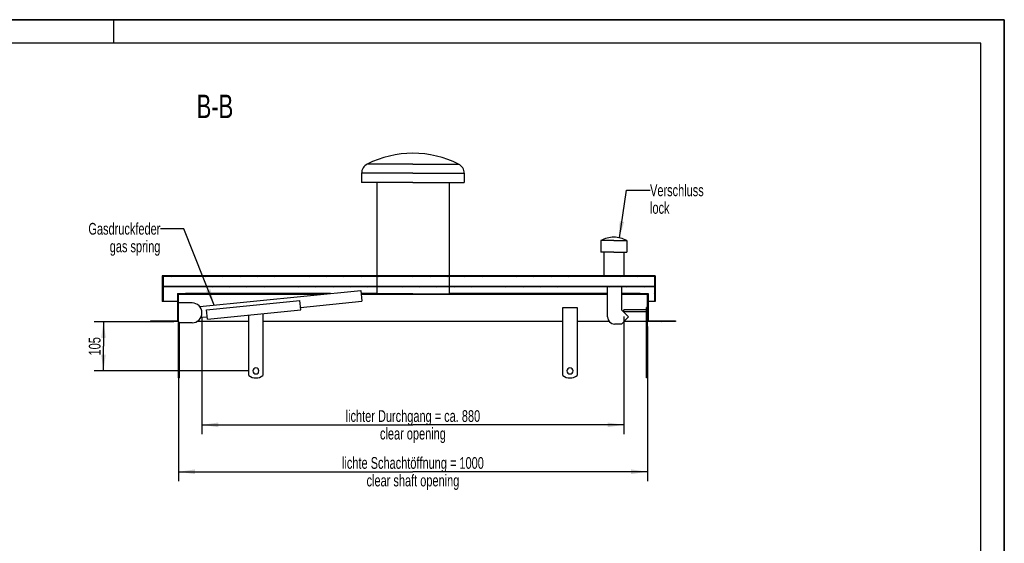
# Model space of a CAD drawing. Header units: millimetres. Extents: x 0 to 4200, y 0 to 2970.
# Tile 17 of 17: x 2100 to 4200, y 1854 to 2970. Entities that reach past the tile are written whole.
import ezdxf

# ---------------------------------------------------------------- set-up
doc = ezdxf.new("R2010")
doc.units = ezdxf.units.MM
doc.header["$LTSCALE"] = 231
doc.layers.get('0').update_dxf_attribs({"linetype": 'CONTINUOUS'})
for name, color, linetype in [('005_AXIS', 7, 'CONTINUOUS'), ('050_DIMENSIONING', 7, 'CONTINUOUS'), ('052_SYMBOLS', 7, 'CONTINUOUS'), ('053_NOTES', 7, 'CONTINUOUS')]:
    doc.layers.add(name, color=color, linetype=linetype)
doc.styles.get("Standard").update_dxf_attribs({"font": 'txt', "width": 0.7})
doc.dimstyles.new('DIMSTYLE_1', dxfattribs={"dimtxt": 25, "dimasz": 35, "dimexe": 2, "dimexo": 1, "dimtad": 1, "dimdec": 1, "dimtxsty": 'Standard', "dimblk": '_FILLED', "dimblk1": '_FILLED', "dimblk2": '_FILLED', "dimcen": 0.09, "dimazin": 2, "dimtp": 0.8, "dimtm": 0.8, "dimtfac": 1, "dimtdec": 1, "dimtofl": 0, "dimtmove": 0, "dimatfit": 3, "dimldrblk": '_FILLED', "dimfxl": 1, "dimtolj": 1, "dimarcsym": 0})
doc.dimstyles.new('DIMSTYLE_3', dxfattribs={"dimtxt": 25, "dimasz": 35, "dimexe": 2, "dimexo": 1, "dimtad": 1, "dimtxsty": 'Standard', "dimblk": '_FILLED', "dimblk1": '_FILLED', "dimblk2": '_FILLED', "dimcen": 0.09, "dimazin": 2, "dimtp": 0.3, "dimtm": 0.3, "dimtfac": 1, "dimtofl": 0, "dimtmove": 0, "dimatfit": 3, "dimldrblk": '_FILLED', "dimfxl": 1, "dimtolj": 1, "dimarcsym": 0})
doc.dimstyles.new('DIMSTYLE_4', dxfattribs={"dimtxt": 25, "dimasz": 35, "dimexe": 2, "dimexo": 1, "dimtad": 1, "dimtxsty": 'Standard', "dimblk": '_FILLED', "dimblk1": '_FILLED', "dimblk2": '_FILLED', "dimcen": 0.09, "dimazin": 2, "dimtp": 0.8, "dimtm": 0.8, "dimtfac": 1, "dimtofl": 0, "dimtmove": 0, "dimatfit": 3, "dimldrblk": '_FILLED', "dimfxl": 1, "dimtolj": 1, "dimarcsym": 0})
doc.dimstyles.get("Standard").update_dxf_attribs({"dimtxt": 25, "dimasz": 35, "dimexe": 2, "dimexo": 1, "dimtad": 1, "dimtxsty": 'Standard', "dimblk": '_FILLED', "dimblk1": '_FILLED', "dimblk2": '_FILLED', "dimcen": 0.09, "dimazin": 2, "dimtol": 1, "dimtp": 0.01, "dimtm": 0.01, "dimtfac": 1, "dimtofl": 0, "dimtmove": 0, "dimatfit": 3, "dimldrblk": '_FILLED', "dimfxl": 1, "dimtolj": 1, "dimarcsym": 0})

# ---------------------------------------------------------------- blocks, each defined once
blk = doc.blocks.new('_FILLED')
at = {"color": 0, "linetype": 'ByBlock'}
blk.add_solid([(0, 0), (-1, 0.143), (-1, -0.143)], dxfattribs=at)
blk = doc.blocks.new('*D6')
at = {"layer": '050_DIMENSIONING', "color": 2, "linetype": 'Continuous', "transparency": 16777216}
for p, q in [((2438.7, 2316.2), (2438.7, 1986.2)), ((3438.7, 2316.2), (3438.7, 1986.2)), ((2438.7, 2006.2), (2938.7, 2006.2)), ((3438.7, 2006.2), (2938.7, 2006.2))]:
    blk.add_line(p, q, dxfattribs=at)
at = {"layer": '050_DIMENSIONING', "color": 2, "linetype": 'Continuous', "transparency": 16777216, "xscale": 35, "yscale": 35, "zscale": 35, "rotation": 180}
blk.add_blockref('_FILLED', (2438.7, 2006.2), dxfattribs=at)
at = {"layer": '050_DIMENSIONING', "color": 2, "linetype": 'Continuous', "transparency": 16777216, "xscale": 35, "yscale": 35, "zscale": 35}
blk.add_blockref('_FILLED', (3438.7, 2006.2), dxfattribs=at)
at = {"layer": '050_DIMENSIONING', "color": 2, "linetype": 'Continuous', "transparency": 16777216, "insert": (2938.7, 2037.5), "char_height": 25, "width": 718.214, "attachment_point": 2, "line_spacing_factor": 0.9}
blk.add_mtext('lichte Schachtöffnung = 1000\\Pclear shaft opening', dxfattribs=at)
blk = doc.blocks.new('*D9')
at = {"layer": '050_DIMENSIONING', "color": 2, "linetype": 'Continuous', "transparency": 16777216}
for p, q in [((2488.7, 2334.7), (2488.7, 2086.2)), ((3388.7, 2337.2), (3388.7, 2086.2)), ((2488.7, 2106.2), (2938.7, 2106.2)), ((3388.7, 2106.2), (2938.7, 2106.2))]:
    blk.add_line(p, q, dxfattribs=at)
at = {"layer": '050_DIMENSIONING', "color": 2, "linetype": 'Continuous', "transparency": 16777216, "xscale": 35, "yscale": 35, "zscale": 35, "rotation": 180}
blk.add_blockref('_FILLED', (2488.7, 2106.2), dxfattribs=at)
at = {"layer": '050_DIMENSIONING', "color": 2, "linetype": 'Continuous', "transparency": 16777216, "xscale": 35, "yscale": 35, "zscale": 35}
blk.add_blockref('_FILLED', (3388.7, 2106.2), dxfattribs=at)
at = {"layer": '050_DIMENSIONING', "color": 2, "linetype": 'Continuous', "transparency": 16777216, "insert": (2938.7, 2137.5), "char_height": 25, "width": 709.821, "attachment_point": 2, "line_spacing_factor": 0.9}
blk.add_mtext('lichter Durchgang = ca. 880\\Pclear opening', dxfattribs=at)
blk = doc.blocks.new('*D10')
at = {"layer": '050_DIMENSIONING', "color": 2, "linetype": 'Continuous', "transparency": 16777216}
for p, q in [((2428.7, 2326.2), (2258.7, 2326.2)), ((2278.7, 2326.2), (2278.7, 2273.7)), ((2278.7, 2221.2), (2278.7, 2273.7)), ((2587.2, 2221.2), (2258.7, 2221.2))]:
    blk.add_line(p, q, dxfattribs=at)
at = {"layer": '050_DIMENSIONING', "color": 2, "linetype": 'Continuous', "transparency": 16777216, "xscale": 35, "yscale": 35, "zscale": 35}
for p, rotation in [((2278.7, 2326.2), 90), ((2278.7, 2221.2), 270)]:
    blk.add_blockref('_FILLED', p, dxfattribs=dict(at, rotation=rotation))
at = {"layer": '050_DIMENSIONING', "color": 2, "linetype": 'Continuous', "transparency": 16777216, "insert": (2247.4, 2273.7), "char_height": 25, "width": 77.679, "attachment_point": 2, "rotation": 90, "line_spacing_factor": 0.9}
blk.add_mtext('105', dxfattribs=at)

msp = doc.modelspace()

# ---------------------------------------------------------------- hatches: boundary and pattern name
at = {"linetype": 'Continuous'}
h = msp.add_hatch(dxfattribs=at)
h.set_pattern_fill('B', color=2, scale=26.054165, angle=45, style=0, pattern_type=0)
h.set_pattern_definition([(45, (0, 0), (-18.42308, 18.42308), [])])
h.paths.add_polyline_path([(3498.694, 2326.228), (3438.694, 2326.228), (3438.694, 2384.228), (3423.694, 2384.228), (3423.694, 2386.228), (3440.694, 2386.228), (3440.694, 2328.228), (3498.694, 2328.228)])
edge = h.paths.add_edge_path()
edge.add_line((2438.694, 2326.228), (2378.694, 2326.228))
edge.add_line((2378.694, 2328.228), (2378.694, 2326.228))
edge.add_line((2378.694, 2328.228), (2436.694, 2328.228))
edge.add_line((2436.694, 2386.228), (2436.694, 2328.228))
edge.add_line((2436.694, 2386.228), (2453.694, 2386.228))
edge.add_line((2453.694, 2384.228), (2453.694, 2386.228))
edge.add_line((2453.694, 2384.228), (2438.694, 2384.228))
edge.add_line((2438.694, 2326.228), (2438.694, 2384.228))
edge = h.paths.add_edge_path()
edge.add_line((3455.694, 2369.228), (3453.694, 2369.228))
edge.add_line((3453.694, 2400.228), (3453.694, 2369.228))
edge.add_line((3453.694, 2400.228), (2405.694, 2400.228))
edge.add_line((2405.694, 2400.228), (2405.694, 2369.228))
edge.add_line((2405.694, 2369.228), (2403.694, 2369.228))
edge.add_line((2403.694, 2424.228), (2403.694, 2369.228))
edge.add_line((3455.694, 2424.228), (2403.694, 2424.228))
edge.add_line((3455.694, 2424.228), (3455.694, 2369.228))
edge.add_line((2405.694, 2422.228), (2405.694, 2401.478))
edge.add_line((3453.694, 2401.478), (2405.694, 2401.478))
edge.add_line((3453.694, 2422.228), (3453.694, 2401.478))
edge.add_line((3453.694, 2422.228), (2405.694, 2422.228))

# ---------------------------------------------------------------- linework, layer by layer
at = {"color": 7, "linetype": 'Continuous'}
for p, q in [((0, 2970), (4200, 2970)), ((4200, 0), (4200, 2970)), ((2829.194, 2642.618), (2829.194, 2622.618)), ((3048.194, 2642.618), (3048.194, 2622.618)), ((2861.694, 2622.618), (2861.694, 2424.228)), ((3015.694, 2622.618), (3015.694, 2424.228)), ((3339.644, 2499.228), (3339.644, 2474.228)), ((3394.644, 2499.228), (3394.644, 2474.228)), ((3345.944, 2474.228), (3345.944, 2424.228)), ((3388.344, 2474.228), (3388.344, 2424.228)), ((2403.694, 2424.228), (2403.694, 2369.228)), ((2505.135, 2424.228), (2403.694, 2424.228)), ((3453.694, 2422.228), (2405.694, 2422.228)), ((2405.694, 2422.228), (2405.694, 2401.478)), ((2842.428, 2424.228), (2505.135, 2424.228)), ((3033.326, 2424.228), (2842.428, 2424.228)), ((2861.694, 2422.228), (2861.694, 2401.478)), ((3015.694, 2422.228), (3015.694, 2401.478)), ((3355.135, 2424.228), (3033.326, 2424.228)), ((3455.694, 2424.228), (3355.135, 2424.228)), ((3411.194, 2424.228), (3411.194, 2424.328)), ((3411.194, 2424.328), (3433.194, 2424.328)), ((3433.194, 2424.228), (3433.194, 2424.328)), ((3433.194, 2424.328), (3433.234, 2424.328)), ((3433.234, 2424.328), (3433.344, 2424.328)), ((3433.344, 2424.328), (3433.569, 2424.328)), ((3433.569, 2424.228), (3433.569, 2424.328)), ((3435.194, 2424.228), (3435.194, 2424.328)), ((3435.194, 2424.328), (3447.194, 2424.328)), ((3447.194, 2424.228), (3447.194, 2424.328)), ((3448.608, 2424.228), (3448.608, 2424.328)), ((3448.608, 2424.228), (3448.608, 2424.328)), ((3448.608, 2424.328), (3448.694, 2424.328)), ((3448.694, 2424.228), (3448.694, 2424.328)), ((3448.694, 2424.328), (3453.694, 2424.328)), ((3453.694, 2424.228), (3453.694, 2424.328)), ((3453.694, 2424.328), (3453.734, 2424.328)), ((3453.694, 2422.228), (3453.694, 2401.478)), ((3453.734, 2424.328), (3453.779, 2424.328)), ((3453.779, 2424.228), (3453.779, 2424.328)), ((3453.779, 2424.228), (3453.779, 2424.328)), ((3455.694, 2424.228), (3455.694, 2369.228)), ((3453.694, 2401.478), (2405.694, 2401.478)), ((2405.694, 2400.228), (2405.694, 2369.228)), ((3453.694, 2400.228), (2405.694, 2400.228)), ((2861.694, 2400.228), (2861.694, 2385.228)), ((3015.694, 2400.228), (3015.694, 2385.228)), ((3353.694, 2336.228), (3353.694, 2400.228)), ((3383.694, 2400.228), (3383.694, 2351.228)), ((3453.694, 2400.228), (3453.694, 2369.228)), ((2436.694, 2386.228), (2436.694, 2328.228)), ((2436.694, 2386.228), (2453.694, 2386.228)), ((2438.694, 2326.228), (2438.694, 2384.228)), ((2453.694, 2384.228), (2438.694, 2384.228)), ((2453.694, 2384.228), (2453.694, 2386.228)), ((2763.12, 2386.228), (2453.694, 2386.228)), ((2743.12, 2384.228), (2453.694, 2384.228)), ((2484.099, 2358.326), (2827.549, 2392.671)), ((2827.549, 2392.671), (2829.838, 2369.785)), ((2861.694, 2386.228), (2828.194, 2386.228)), ((3353.694, 2384.228), (2828.394, 2384.228)), ((3353.694, 2386.228), (3015.694, 2386.228)), ((3423.694, 2386.228), (3383.694, 2386.228)), ((3423.694, 2384.228), (3383.694, 2384.228)), ((3423.694, 2386.228), (3440.694, 2386.228)), ((3423.694, 2384.228), (3423.694, 2386.228)), ((3438.694, 2384.228), (3423.694, 2384.228)), ((3438.694, 2326.228), (3438.694, 2384.228)), ((3440.694, 2386.228), (3440.694, 2328.228)), ((2405.694, 2369.228), (2403.694, 2369.228)), ((2436.694, 2369.228), (2405.694, 2369.228)), ((2467.694, 2366.228), (2438.694, 2366.228)), ((2498.296, 2351.203), (2697.303, 2371.104)), ((2699.293, 2351.203), (2697.303, 2371.104)), ((2698.746, 2356.676), (2829.838, 2369.785)), ((3438.694, 2356.228), (3436.694, 2356.228)), ((3436.694, 2211.228), (3436.694, 2356.228)), ((3453.694, 2369.228), (3440.694, 2369.228)), ((3455.694, 2369.228), (3453.694, 2369.228)), ((2486.526, 2335.454), (2499.739, 2336.775)), ((2488.694, 2345.228), (2488.694, 2344.728)), ((2500.286, 2331.302), (2498.296, 2351.203)), ((2500.286, 2331.302), (2699.293, 2351.203)), ((3383.694, 2351.228), (3398.694, 2336.228)), ((3398.694, 2336.228), (3383.694, 2321.228)), ((3436.694, 2351.228), (3388.694, 2351.228)), ((3388.694, 2347.228), (3388.694, 2351.228)), ((3436.694, 2347.228), (3388.694, 2347.228)), ((2378.694, 2328.228), (2378.694, 2326.228)), ((2378.694, 2328.228), (2436.694, 2328.228)), ((2438.694, 2326.228), (2378.694, 2326.228)), ((2438.694, 2326.228), (2438.694, 2323.728)), ((2467.694, 2323.728), (2438.694, 2323.728)), ((3383.694, 2321.228), (3368.694, 2321.228)), ((3438.694, 2211.228), (3438.694, 2326.228)), ((3498.694, 2326.228), (3438.694, 2326.228)), ((3440.694, 2328.228), (3498.694, 2328.228)), ((3498.694, 2328.228), (3498.694, 2326.228)), ((2440.694, 2206.228), (2438.694, 2206.228)), ((3436.694, 2206.228), (3436.694, 2211.228)), ((3438.694, 2211.228), (3436.694, 2211.228)), ((3438.694, 2206.228), (3436.694, 2206.228)), ((3438.694, 2206.228), (3438.694, 2211.228))]:
    msp.add_line(p, q, dxfattribs=at)
at = {"color": 3, "linetype": 'Continuous'}
for p, q in [((4200, 2970), (0, 2970)), ((2300, 2970), (2300, 2920)), ((4200, 2970), (4200, 0))]:
    msp.add_line(p, q, dxfattribs=at)
at = {"color": 5, "linetype": 'Continuous'}
for p, q in [((4150, 2920), (50, 2920)), ((4150, 50), (4150, 2920))]:
    msp.add_line(p, q, dxfattribs=at)
at = {"color": 9, "linetype": 'Continuous'}
msp.add_line((3433.344, 2424.228), (3433.344, 2424.328), dxfattribs=at)
at = {"color": 7, "linetype": 'Continuous'}
for centre, radius, start, end in [((2939.067, 2466.128), 219.1, 90.097614, 116.494503), ((2938.32, 2466.128), 219.1, 63.505497, 89.902386), ((2851.094, 2642.618), 21.9, 116.494503, 180), ((3026.294, 2642.618), 21.9, 0, 63.505497), ((3367.144, 2448.73), 57.5, 90, 118.571878), ((3367.144, 2448.73), 57.5, 61.428122, 90), ((2467.694, 2345.228), 21, 0, 90), ((2467.694, 2344.728), 21, 270, 360), ((3368.694, 2336.228), 15, 180, 270)]:
    msp.add_arc(centre, radius, start, end, dxfattribs=at)
at = {"layer": '005_AXIS', "color": 9, "linetype": 'Continuous'}
for p, q in [((2938.694, 2662.218), (2841.324, 2662.218)), ((2938.694, 2662.218), (3036.064, 2662.218)), ((2938.694, 2642.618), (2829.194, 2642.618)), ((2938.694, 2642.618), (3048.194, 2642.618))]:
    msp.add_line(p, q, dxfattribs=at)
at = {"layer": '005_AXIS', "color": 7, "linetype": 'Continuous'}
for p, q in [((2861.694, 2622.618), (2829.194, 2622.618)), ((2938.694, 2622.618), (2861.694, 2622.618)), ((2938.694, 2622.618), (3015.694, 2622.618)), ((3015.694, 2622.618), (3048.194, 2622.618)), ((3367.144, 2499.228), (3339.644, 2499.228)), ((3367.144, 2499.228), (3394.644, 2499.228)), ((3345.944, 2474.228), (3339.644, 2474.228)), ((3367.144, 2474.228), (3345.944, 2474.228)), ((3367.144, 2474.228), (3388.344, 2474.228)), ((3388.344, 2474.228), (3394.644, 2474.228)), ((2863.694, 2385.228), (2861.694, 2385.228)), ((2938.694, 2385.228), (2863.694, 2385.228)), ((2938.694, 2385.228), (3013.694, 2385.228)), ((3013.694, 2385.228), (3015.694, 2385.228)), ((3258.694, 2356.228), (3288.694, 2356.228)), ((3258.694, 2211.228), (3258.694, 2356.228)), ((3288.694, 2356.228), (3288.694, 2211.228)), ((2588.694, 2211.228), (2588.694, 2340.143)), ((2618.694, 2343.143), (2618.694, 2211.228)), ((2438.694, 2211.228), (2438.694, 2323.728)), ((2440.694, 2211.228), (2440.694, 2323.728)), ((2588.694, 2326.228), (2477.625, 2326.228)), ((3258.694, 2326.228), (2618.694, 2326.228)), ((3357.516, 2326.228), (3288.694, 2326.228)), ((3436.694, 2326.228), (3388.694, 2326.228)), ((2438.694, 2206.228), (2438.694, 2211.228)), ((2438.694, 2211.228), (2440.694, 2211.228)), ((2440.694, 2206.228), (2440.694, 2211.228))]:
    msp.add_line(p, q, dxfattribs=at)
for centre, radius, start, end in [((2603.694, 2221.228), 6.5, 0, 180), ((3273.694, 2221.228), 6.5, 0, 180), ((2603.694, 2231.228), 25, 233.130102, 306.869898), ((2603.694, 2221.228), 6.5, 180, 360), ((3273.694, 2231.228), 25, 233.130102, 306.869898), ((3273.694, 2221.228), 6.5, 180, 360)]:
    msp.add_arc(centre, radius, start, end, dxfattribs=at)

# ---------------------------------------------------------------- texts
at = {"layer": '052_SYMBOLS', "color": 2, "linetype": 'Continuous', "insert": (2555.525, 2810.228), "char_height": 50, "width": 171.42857, "attachment_point": 3, "line_spacing_factor": 0.9}
msp.add_mtext('B-B', dxfattribs=at)
at = {"layer": '053_NOTES', "color": 2, "linetype": 'Continuous', "char_height": 25, "line_spacing_factor": 0.9}
for s, insert, width, attachment_point in [('Verschluss\\Plock', (3444.431, 2618.73), 266.07143, 1), ('Gasdruckfeder\\Pgas spring', (2400.047, 2536.728), 344.64286, 3)]:
    msp.add_mtext(s, dxfattribs=dict(at, insert=insert, width=width, attachment_point=attachment_point))

# ---------------------------------------------------------------- dimensions: what is measured, and where the dimension line sits
at = {"layer": '050_DIMENSIONING', "color": 2, "linetype": 'Continuous'}
dim = msp.add_linear_dim(base=(2488.694, 2106.228), p1=(3388.694, 2338.228), p2=(2488.694, 2335.728), angle=180, text='lichter Durchgang = ca. <>\\Pclear opening', dimstyle='DIMSTYLE_4', dxfattribs=at)
dim.commit()
dim.dimension.update_dxf_attribs({"geometry": '*D9', "text_midpoint": (2938.694, 2106.228), "dimtype": 160})
dim = msp.add_linear_dim(base=(2278.694, 2221.228), p1=(2429.694, 2326.228), p2=(2588.194, 2221.228), angle=270, dimstyle='DIMSTYLE_3', dxfattribs=at)
dim.commit()
dim.dimension.update_dxf_attribs({"geometry": '*D10', "text_midpoint": (2278.694, 2270.156), "dimtype": 160})
dim = msp.add_linear_dim(base=(3438.694, 2006.228), p1=(2438.694, 2317.228), p2=(3438.694, 2317.228), text='lichte Schachtöffnung = <>\\Pclear shaft opening', dimstyle='DIMSTYLE_1', dxfattribs=at)
dim.commit()
dim.dimension.update_dxf_attribs({"geometry": '*D6', "text_midpoint": (2938.694, 2006.228), "dimtype": 160})

# ---------------------------------------------------------------- leaders
at = {"layer": '053_NOTES', "color": 2, "linetype": 'Continuous', "annotation_type": 0, "has_hookline": 1, "hookline_direction": 1}
for points, text_width in [([(3379.005, 2504.994), (3394.431, 2606.23), (3444.431, 2606.23)], 166.695), ([(2514.987, 2361.414), (2450.047, 2524.228), (2400.047, 2524.228)], 221.995)]:
    msp.add_leader(points, dimstyle='Standard', override={"dimtad": 0}, dxfattribs=dict(at, text_width=text_width))

doc.saveas('drawing.dxf')
